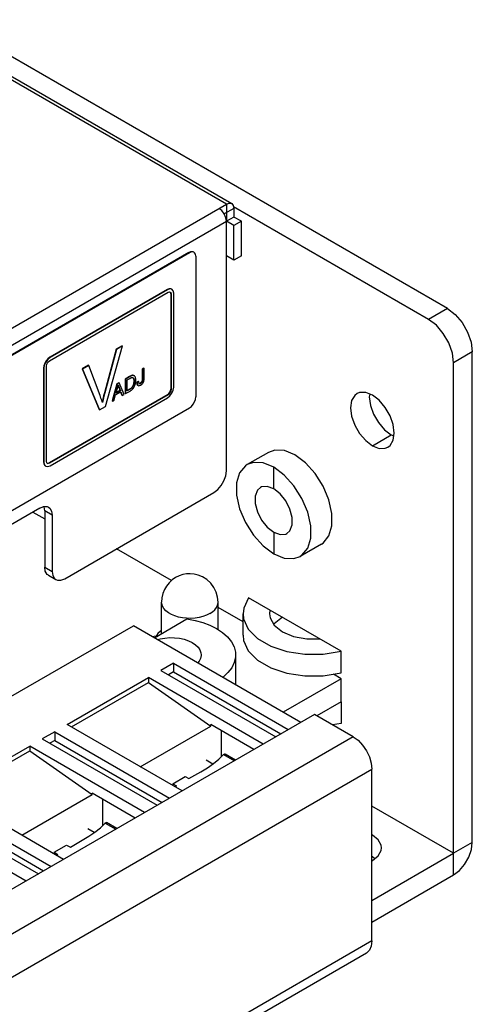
# Model space of a CAD drawing. Header units: inches. Extents: x 0 to 179, y 0 to 133.
# Tile 11 of 12: x 153 to 179, y 31 to 87. Entities that reach past the tile are written whole.
import ezdxf

# ---------------------------------------------------------------- set-up
doc = ezdxf.new("R2010")
doc.units = ezdxf.units.IN
doc.header["$MEASUREMENT"] = 0
doc.layers.add('02___PRT_ALL_AXES', color=7, linetype='Continuous')

msp = doc.modelspace()

# ---------------------------------------------------------------- linework, layer by layer
at = {"color": 7, "linetype": 'Continuous'}
for p, q in [((177.479, 70.348), (68.584, 133.217)), ((165.387, 76.022), (164.839, 75.706)), ((164.963, 76.267), (164.963, 75.287)), ((165.387, 75.532), (164.963, 75.287)), ((165.387, 75.043), (164.963, 75.287)), ((165.812, 75.287), (165.387, 75.043)), ((165.387, 73.083), (165.387, 75.043)), ((162.842, 73.532), (162.951, 73.575)), ((162.986, 73.555), (162.877, 73.512)), ((162.951, 73.575), (163.05, 73.574)), ((163.05, 73.574), (163.092, 73.557)), ((162.842, 73.532), (135.194, 57.57)), ((162.877, 73.512), (135.229, 57.549)), ((162.842, 73.532), (162.877, 73.512)), ((163.231, 73.308), (163.231, 65.347)), ((165.387, 73.083), (164.963, 73.328)), ((165.812, 73.328), (165.387, 73.083)), ((161.604, 71.43), (154.958, 67.592)), ((161.626, 71.417), (154.979, 67.58)), ((161.604, 71.43), (161.626, 71.417)), ((161.854, 71.454), (161.876, 71.442)), ((154.943, 67.396), (161.661, 71.274)), ((161.661, 71.274), (161.749, 71.298)), ((161.749, 71.298), (161.786, 71.286)), ((161.817, 71.185), (161.838, 71.172)), ((161.817, 71.185), (161.817, 65.796)), ((161.838, 71.172), (161.838, 65.783)), ((161.979, 65.906), (161.979, 71.213)), ((177.479, 70.348), (176.418, 69.735)), ((158.724, 68.052), (158.055, 65.59)), ((158.745, 68.039), (158.076, 65.577)), ((158.11, 64.815), (159.079, 68.232)), ((159.058, 68.245), (158.724, 68.052)), ((158.724, 68.052), (158.745, 68.039)), ((159.079, 68.232), (158.745, 68.039)), ((159.058, 68.245), (159.079, 68.232)), ((154.958, 67.592), (154.979, 67.58)), ((178.893, 67.898), (177.833, 67.286)), ((178.893, 40.137), (178.893, 67.898)), ((154.604, 66.98), (154.625, 66.967)), ((154.604, 66.98), (154.604, 61.672)), ((154.625, 66.967), (154.625, 61.66)), ((154.75, 67.394), (154.672, 67.259)), ((154.767, 61.701), (154.767, 67.09)), ((157.148, 67.142), (156.794, 66.938)), ((156.794, 66.938), (156.815, 66.925)), ((156.794, 66.938), (157.753, 64.633)), ((157.17, 67.13), (156.815, 66.925)), ((156.815, 66.925), (157.774, 64.621)), ((157.148, 67.142), (157.17, 67.13)), ((157.813, 65.425), (157.17, 67.13)), ((160.284, 66.973), (160.19, 66.919)), ((160.19, 66.919), (160.212, 66.907)), ((160.19, 66.919), (160.19, 66.357)), ((160.305, 66.961), (160.212, 66.907)), ((160.212, 66.907), (160.212, 66.344)), ((160.284, 66.973), (160.305, 66.961)), ((160.305, 66.404), (160.305, 66.961)), ((159.473, 66.505), (159.23, 66.364)), ((159.23, 66.364), (159.251, 66.352)), ((159.23, 66.364), (159.23, 65.548)), ((159.494, 66.493), (159.251, 66.352)), ((159.251, 66.352), (159.251, 65.536)), ((159.344, 66.31), (159.493, 66.396)), ((159.344, 65.686), (159.344, 66.31)), ((159.518, 66.53), (159.473, 66.505)), ((159.473, 66.505), (159.494, 66.493)), ((159.493, 66.396), (159.546, 66.424)), ((159.546, 66.424), (159.586, 66.441)), ((159.586, 66.441), (159.614, 66.449)), ((159.599, 66.566), (159.62, 66.554)), ((159.614, 66.449), (159.645, 66.447)), ((159.66, 66.562), (159.62, 66.554)), ((159.645, 66.447), (159.669, 66.438)), ((159.703, 66.567), (159.672, 66.574)), ((159.681, 66.419), (159.702, 66.407)), ((159.681, 66.419), (159.703, 66.375)), ((159.703, 66.567), (159.724, 66.555)), ((159.741, 66.546), (159.72, 66.559)), ((159.741, 66.546), (159.724, 66.555)), ((159.807, 66.463), (159.785, 66.505)), ((160.19, 66.357), (160.212, 66.344)), ((158.765, 66.096), (158.493, 65.123)), ((158.786, 66.084), (158.514, 65.11)), ((158.718, 65.563), (158.796, 65.848)), ((158.866, 66.154), (158.765, 66.096)), ((158.765, 66.096), (158.786, 66.084)), ((158.887, 66.142), (158.786, 66.084)), ((158.796, 65.848), (158.811, 65.907)), ((158.811, 65.907), (158.824, 65.966)), ((158.824, 65.966), (158.834, 66.026)), ((158.828, 65.99), (158.845, 65.945)), ((158.845, 65.945), (158.863, 65.898)), ((158.863, 65.898), (158.884, 65.885)), ((158.863, 65.898), (158.937, 65.714)), ((158.866, 66.154), (158.887, 66.142)), ((158.884, 65.885), (158.958, 65.702)), ((159.176, 65.492), (158.887, 66.142)), ((159.474, 65.785), (159.344, 65.71)), ((159.495, 65.773), (159.344, 65.686)), ((159.513, 65.809), (159.474, 65.785)), ((159.474, 65.785), (159.495, 65.773)), ((159.55, 65.835), (159.513, 65.809)), ((159.584, 65.864), (159.55, 65.835)), ((159.608, 65.889), (159.584, 65.864)), ((159.584, 65.864), (159.605, 65.851)), ((159.586, 65.735), (159.619, 65.762)), ((159.629, 65.915), (159.608, 65.889)), ((159.619, 65.762), (159.652, 65.792)), ((159.647, 65.943), (159.629, 65.915)), ((159.668, 65.984), (159.647, 65.943)), ((159.647, 65.943), (159.669, 65.93)), ((159.652, 65.792), (159.68, 65.822)), ((159.685, 66.028), (159.668, 65.984)), ((159.68, 65.822), (159.704, 65.852)), ((159.699, 66.076), (159.685, 66.028)), ((159.699, 66.076), (159.72, 66.063)), ((159.704, 65.852), (159.725, 65.883)), ((159.718, 66.244), (159.739, 66.232)), ((159.725, 65.883), (159.747, 65.92)), ((159.747, 65.92), (159.768, 65.963)), ((159.768, 65.963), (159.786, 66.006)), ((159.833, 66.222), (159.835, 66.286)), ((159.98, 66.226), (159.895, 66.164)), ((159.895, 66.164), (159.917, 66.152)), ((159.915, 66.041), (159.943, 66.007)), ((160.001, 66.214), (159.917, 66.152)), ((159.938, 66.024), (159.964, 65.995)), ((159.943, 66.007), (159.968, 65.992)), ((159.964, 65.995), (159.968, 65.992)), ((159.968, 65.992), (159.999, 65.983)), ((159.98, 66.226), (160.001, 66.214)), ((159.999, 65.983), (160.045, 65.988)), ((160.006, 66.157), (160.001, 66.214)), ((160.01, 66.115), (160.031, 66.103)), ((160.045, 65.988), (160.107, 66.016)), ((160.107, 66.139), (160.085, 66.124)), ((160.085, 66.124), (160.106, 66.112)), ((160.107, 66.016), (160.148, 66.044)), ((160.146, 66.178), (160.167, 66.165)), ((160.148, 66.044), (160.185, 66.075)), ((160.181, 66.248), (160.202, 66.236)), ((160.185, 66.075), (160.216, 66.108)), ((160.216, 66.108), (160.244, 66.147)), ((160.244, 66.147), (160.266, 66.188)), ((160.266, 66.188), (160.284, 66.233)), ((160.284, 66.233), (160.295, 66.28)), ((161.817, 65.796), (161.838, 65.783)), ((161.952, 65.734), (161.979, 65.906)), ((161.64, 65.49), (154.922, 61.611)), ((161.661, 65.477), (154.943, 61.599)), ((154.979, 61.456), (161.626, 65.294)), ((157.961, 65.221), (157.929, 65.078)), ((158.055, 65.59), (158.076, 65.577)), ((158.614, 65.168), (158.691, 65.46)), ((158.691, 65.46), (158.987, 65.631)), ((158.958, 65.702), (158.718, 65.563)), ((158.937, 65.714), (158.726, 65.593)), ((158.937, 65.714), (158.958, 65.702)), ((158.973, 65.625), (159.048, 65.443)), ((158.987, 65.631), (159.07, 65.431)), ((159.048, 65.443), (159.07, 65.431)), ((159.07, 65.431), (159.176, 65.492)), ((159.23, 65.548), (159.251, 65.536)), ((159.251, 65.536), (159.506, 65.683)), ((159.506, 65.683), (159.548, 65.709)), ((159.548, 65.709), (159.586, 65.735)), ((161.626, 65.294), (161.761, 65.403)), ((161.64, 65.49), (161.661, 65.477)), ((173.084, 65.509), (173.06, 65.347)), ((106.875, 32.401), (162.877, 64.734)), ((157.774, 64.621), (158.11, 64.815)), ((157.943, 65.033), (157.905, 65.158)), ((158.493, 65.123), (158.514, 65.11)), ((158.514, 65.11), (158.614, 65.168)), ((157.753, 64.633), (157.774, 64.621)), ((173.236, 62.591), (174.297, 63.203)), ((174.297, 63.203), (174.45, 63.143)), ((154.604, 61.672), (154.625, 61.66)), ((154.708, 61.444), (154.729, 61.431)), ((154.79, 61.613), (154.767, 61.701)), ((154.819, 61.587), (154.79, 61.613)), ((154.855, 61.588), (154.922, 61.611)), ((154.922, 61.611), (154.943, 61.599)), ((154.003, 58.835), (154.675, 58.447)), ((155.099, 58.651), (154.675, 58.896)), ((154.675, 58.896), (154.675, 55.712)), ((161.853, 54.956), (158.74, 56.753)), ((154.675, 55.712), (155.099, 55.467)), ((154.882, 55.254), (155.306, 55.009)), ((165.906, 52.616), (164.491, 53.433)), ((167.434, 53.285), (167.407, 53.083)), ((110.554, 24.031), (159.698, 52.404)), ((169.173, 46.933), (159.698, 52.404)), ((160.891, 51.715), (162.726, 52.79)), ((161.961, 50.281), (161.254, 49.872)), ((161.961, 50.281), (168.466, 46.525)), ((161.961, 50.281), (161.961, 49.791)), ((161.254, 49.872), (167.759, 46.117)), ((161.961, 49.791), (161.678, 49.627)), ((161.961, 49.791), (168.042, 46.28)), ((171.469, 49.404), (171.024, 49.661)), ((155.951, 46.811), (160.547, 49.464)), ((156.183, 46.677), (160.547, 49.196)), ((167.052, 45.708), (160.547, 49.464)), ((160.547, 49.464), (160.547, 49.196)), ((160.547, 49.196), (164.082, 46.726)), ((171.469, 49.404), (168.181, 47.506)), ((171.469, 48.098), (171.469, 49.404)), ((171.469, 48.098), (170.09, 47.302)), ((169.951, 47.382), (120.808, 19.009)), ((172.143, 46.117), (169.951, 47.382)), ((162.456, 43.055), (155.951, 46.811)), ((155.243, 46.402), (154.536, 45.994)), ((155.243, 46.402), (161.749, 42.647)), ((155.243, 46.402), (155.243, 45.912)), ((160.09, 44.421), (164.082, 46.726)), ((166.515, 45.398), (164.082, 46.803)), ((164.082, 46.726), (164.082, 46.803)), ((164.683, 44.99), (164.683, 46.456)), ((172.143, 46.117), (123, 17.744)), ((154.536, 45.994), (161.042, 42.238)), ((155.243, 45.912), (154.961, 45.749)), ((155.243, 45.912), (161.325, 42.402)), ((149.233, 42.932), (153.829, 45.586)), ((149.465, 42.798), (153.829, 45.318)), ((160.335, 41.83), (153.829, 45.586)), ((153.829, 45.586), (153.829, 45.318)), ((153.829, 45.318), (157.365, 42.848)), ((165.475, 44.798), (164.889, 45.136)), ((164.192, 44.574), (163.826, 44.785)), ((164.808, 45.115), (165.416, 44.764)), ((124.06, 15.907), (173.204, 44.28)), ((162.844, 43.747), (163.516, 44.138)), ((163.516, 44.138), (163.886, 44.365)), ((173.204, 34.563), (173.204, 44.28)), ((161.925, 43.457), (162.632, 43.869)), ((162.632, 43.869), (162.844, 43.747)), ((155.738, 39.176), (149.233, 42.932)), ((159.798, 41.52), (157.365, 42.925)), ((157.365, 42.848), (157.365, 42.925)), ((161.925, 43.457), (162.137, 43.335)), ((161.925, 43.457), (161.935, 43.355)), ((162.054, 43.287), (162.137, 43.335)), ((148.526, 42.524), (155.031, 38.768)), ((153.372, 40.543), (157.365, 42.848)), ((157.966, 41.112), (157.966, 42.578)), ((147.819, 42.116), (154.324, 38.36)), ((148.526, 42.034), (154.607, 38.523)), ((153.617, 37.952), (147.112, 41.708)), ((158.091, 41.236), (158.699, 40.885)), ((158.758, 40.92), (158.172, 41.258)), ((157.474, 40.696), (157.109, 40.906)), ((156.127, 39.869), (156.798, 40.26)), ((156.798, 40.26), (157.168, 40.487)), ((178.893, 40.137), (177.833, 39.525)), ((155.207, 39.579), (155.915, 39.991)), ((155.207, 39.579), (155.42, 39.457)), ((155.207, 39.579), (155.218, 39.477)), ((155.915, 39.991), (156.127, 39.869)), ((155.337, 39.408), (155.42, 39.457)), ((177.833, 38.3), (177.833, 39.525)), ((173.204, 35.628), (177.833, 38.3)), ((173.204, 34.563), (124.06, 6.19)), ((172.893, 33.876), (123.75, 5.504))]:
    msp.add_line(p, q, dxfattribs=at)
at = {"color": 3, "linetype": 'Continuous'}
for p, q in [((164.963, 76.267), (120.664, 101.843)), ((120.964, 101.873), (165.263, 76.297)), ((134.443, 58.646), (164.963, 76.267)), ((164.701, 75.891), (164.539, 76.022)), ((164.839, 75.706), (164.701, 75.891)), ((176.418, 69.735), (165.37, 76.114)), ((165.387, 76.022), (165.387, 75.532)), ((134.867, 57.912), (164.963, 75.287)), ((164.931, 75.494), (164.839, 75.706)), ((164.963, 75.287), (164.931, 75.494)), ((164.963, 61.162), (164.963, 75.287)), ((165.812, 75.287), (165.387, 75.532)), ((165.812, 73.328), (165.812, 75.287)), ((177.833, 39.525), (177.833, 67.286)), ((155.806, 55.059), (164.256, 59.937)), ((154.808, 59.144), (154.892, 59.109)), ((154.392, 59.06), (99.839, 27.564)), ((155.099, 58.651), (155.099, 55.467)), ((171.467, 50.957), (166.223, 53.984)), ((165.906, 51.858), (165.906, 53.083)), ((166.206, 50.98), (166.731, 50.453)), ((171.467, 49.732), (171.467, 50.957)), ((166.731, 50.453), (167.473, 50.025)), ((170.453, 49.57), (171.467, 49.732)), ((171.467, 48.099), (171.467, 46.874)), ((171.467, 46.874), (170.969, 46.795)), ((177.833, 39.525), (173.204, 42.197)), ((173.204, 36.853), (177.833, 39.525))]:
    msp.add_line(p, q, dxfattribs=at)
for points in [[(164.963, 76.267), (165.126, 76.324), (165.263, 76.297)], [(165.263, 76.297), (165.355, 76.191), (165.387, 76.022)], [(177.833, 67.286), (177.763, 67.831), (177.562, 68.402), (177.25, 68.944), (176.855, 69.403), (176.418, 69.735)], [(172.362, 65.535), (172.235, 65.438), (172.059, 65.141), (171.999, 64.734), (172.059, 64.258), (172.235, 63.758), (172.509, 63.284), (172.854, 62.882), (173.236, 62.591)], [(173.236, 65.449), (172.854, 65.6), (172.509, 65.596), (172.362, 65.535)], [(174.111, 62.505), (174.237, 62.602), (174.413, 62.899), (174.474, 63.305), (174.413, 63.782), (174.237, 64.282), (173.964, 64.756), (173.619, 65.158), (173.236, 65.449)], [(173.236, 62.591), (173.619, 62.44), (173.964, 62.444), (174.111, 62.505)], [(164.256, 59.937), (164.475, 60.103), (164.672, 60.333), (164.828, 60.604), (164.929, 60.89), (164.963, 61.162)], [(154.392, 59.06), (154.61, 59.146), (154.808, 59.144)], [(154.892, 59.109), (154.964, 59.053), (155.064, 58.884), (155.099, 58.651)], [(155.099, 55.467), (155.134, 55.235), (155.234, 55.065), (155.306, 55.009)], [(155.306, 55.009), (155.391, 54.975), (155.588, 54.973), (155.806, 55.059)], [(166.223, 53.984), (165.943, 53.398), (165.906, 53.083)], [(165.906, 53.083), (165.938, 52.792), (166.206, 52.204)], [(165.906, 51.858), (165.938, 51.567), (166.206, 50.98)], [(166.206, 52.204), (166.731, 51.678), (167.473, 51.25), (168.384, 50.947), (169.402, 50.792), (170.453, 50.795), (171.467, 50.957)], [(167.473, 50.025), (168.384, 49.722), (169.402, 49.567), (170.453, 49.57)]]:
    msp.add_lwpolyline(points, dxfattribs=at)
at = {"color": 7, "linetype": 'Continuous'}
for points in [[(163.127, 73.536), (163.085, 73.554), (162.986, 73.555)], [(163.231, 73.308), (163.213, 73.424), (163.163, 73.508), (163.127, 73.536)], [(161.812, 71.472), (161.714, 71.473), (161.604, 71.43)], [(161.876, 71.442), (161.761, 71.464), (161.626, 71.417)], [(161.979, 71.213), (161.952, 71.354), (161.876, 71.442)], [(161.817, 71.185), (161.803, 71.255), (161.78, 71.281)], [(161.786, 71.286), (161.814, 71.261), (161.838, 71.172)], [(177.479, 70.348), (177.916, 70.016), (178.31, 69.556), (178.623, 69.014), (178.824, 68.443), (178.893, 67.898)], [(154.979, 67.58), (154.844, 67.471), (154.729, 67.316), (154.652, 67.139), (154.625, 66.967)], [(154.958, 67.592), (154.848, 67.509), (154.75, 67.394)], [(154.672, 67.259), (154.621, 67.116), (154.604, 66.98)], [(154.767, 67.09), (154.79, 67.206), (154.855, 67.318), (154.943, 67.396)], [(159.62, 66.554), (159.588, 66.542), (159.547, 66.522), (159.494, 66.493)], [(159.599, 66.566), (159.559, 66.55), (159.518, 66.53)], [(159.672, 66.574), (159.638, 66.574), (159.599, 66.566)], [(159.724, 66.555), (159.694, 66.562), (159.66, 66.562)], [(159.669, 66.438), (159.675, 66.434), (159.702, 66.407)], [(159.702, 66.407), (159.721, 66.37), (159.734, 66.313), (159.739, 66.232)], [(159.703, 66.375), (159.714, 66.315), (159.718, 66.244)], [(159.785, 66.505), (159.758, 66.535), (159.741, 66.546)], [(159.835, 66.286), (159.832, 66.357), (159.822, 66.415), (159.807, 66.463)], [(160.19, 66.357), (160.19, 66.319), (160.187, 66.284), (160.181, 66.248)], [(160.212, 66.344), (160.21, 66.299), (160.207, 66.263), (160.202, 66.236)], [(160.295, 66.28), (160.303, 66.336), (160.305, 66.404)], [(158.834, 66.026), (158.847, 65.985), (158.864, 65.938), (158.884, 65.885)], [(159.605, 65.851), (159.576, 65.827), (159.54, 65.801), (159.495, 65.773)], [(159.669, 65.93), (159.652, 65.905), (159.631, 65.878), (159.605, 65.851)], [(159.72, 66.063), (159.705, 66.012), (159.688, 65.968), (159.669, 65.93)], [(159.718, 66.244), (159.716, 66.187), (159.71, 66.131), (159.699, 66.076)], [(159.739, 66.232), (159.737, 66.169), (159.73, 66.113), (159.72, 66.063)], [(159.786, 66.006), (159.802, 66.055), (159.817, 66.11)], [(159.817, 66.11), (159.827, 66.164), (159.833, 66.222)], [(159.895, 66.164), (159.899, 66.094), (159.915, 66.041)], [(159.917, 66.152), (159.922, 66.074), (159.938, 66.024)], [(160.031, 66.103), (160.017, 66.121), (160.006, 66.157)], [(160.085, 66.124), (160.055, 66.111), (160.03, 66.108)], [(160.106, 66.112), (160.075, 66.098), (160.051, 66.095), (160.031, 66.103)], [(160.167, 66.165), (160.149, 66.145), (160.129, 66.127), (160.106, 66.112)], [(160.146, 66.178), (160.127, 66.157), (160.107, 66.139)], [(160.181, 66.248), (160.172, 66.223), (160.16, 66.2), (160.146, 66.178)], [(160.202, 66.236), (160.193, 66.211), (160.182, 66.188), (160.167, 66.165)], [(161.64, 65.49), (161.707, 65.544), (161.765, 65.621), (161.803, 65.71), (161.817, 65.796)], [(161.838, 65.783), (161.814, 65.668), (161.749, 65.556), (161.661, 65.477)], [(157.905, 65.158), (157.862, 65.289), (157.813, 65.425)], [(158.076, 65.577), (158.026, 65.389), (157.982, 65.207), (157.943, 65.033)], [(158.055, 65.59), (158.006, 65.403), (157.961, 65.221)], [(161.761, 65.403), (161.876, 65.557), (161.952, 65.734)], [(162.877, 64.734), (162.986, 64.817), (163.085, 64.932), (163.163, 65.068), (163.213, 65.21), (163.231, 65.347)], [(173.06, 65.347), (173.12, 64.87), (173.296, 64.37), (173.57, 63.896), (173.915, 63.494), (174.297, 63.203)], [(154.604, 61.672), (154.621, 61.556), (154.672, 61.471), (154.708, 61.444)], [(154.625, 61.66), (154.652, 61.519), (154.729, 61.431)], [(154.729, 61.431), (154.844, 61.409), (154.979, 61.456)], [(154.943, 61.599), (154.855, 61.575), (154.819, 61.587)], [(154.675, 58.896), (154.64, 59.129), (154.63, 59.146)], [(154.882, 55.254), (154.81, 55.31), (154.709, 55.48), (154.675, 55.712)], [(167.407, 53.083), (167.437, 52.856), (167.678, 52.428), (168.138, 52.062), (168.772, 51.797), (169.513, 51.657), (170.254, 51.657)], [(162.726, 52.79), (163.187, 52.704), (163.624, 52.583), (164.03, 52.43), (164.397, 52.248)], [(168.138, 52.879), (167.678, 52.513), (167.654, 52.47)], [(161.086, 51.829), (161.081, 51.829), (160.779, 51.78)], [(161.291, 52.144), (161.232, 52.101), (161.086, 51.953), (160.992, 51.814)], [(161.061, 51.617), (161.206, 51.658), (161.474, 51.706), (161.753, 51.727), (162.033, 51.721), (162.308, 51.689), (162.571, 51.632), (162.813, 51.55), (163.029, 51.446)], [(163.029, 51.446), (163.212, 51.323), (163.357, 51.184), (163.461, 51.034), (163.521, 50.875), (163.535, 50.747)], [(163.535, 50.747), (163.534, 50.713), (163.502, 50.552), (163.424, 50.397), (163.343, 50.299)], [(172.143, 46.117), (172.419, 45.916), (172.674, 45.646), (172.893, 45.325), (173.062, 44.975), (173.168, 44.618), (173.204, 44.28)], [(164.808, 45.115), (164.835, 45.136), (164.862, 45.144), (164.889, 45.136)], [(163.886, 44.365), (164.233, 44.602), (164.545, 44.851), (164.808, 45.115)], [(157.168, 40.487), (157.515, 40.724), (157.827, 40.973), (158.091, 41.236)], [(158.091, 41.236), (158.117, 41.258), (158.145, 41.266), (158.172, 41.258)], [(177.833, 38.3), (178.16, 38.549), (178.456, 38.894), (178.691, 39.3), (178.841, 39.729), (178.893, 40.137)], [(173.204, 34.563), (173.168, 34.266), (173.062, 34.032), (172.893, 33.876)]]:
    msp.add_lwpolyline(points, dxfattribs=at)
at = {"layer": '02___PRT_ALL_AXES', "color": 3, "linetype": 'Continuous'}
for p, q in [((167.345, 62.213), (166.143, 61.519)), ((170.345, 57.017), (169.143, 56.323)), ((173.204, 39.103), (173.236, 39.117))]:
    msp.add_line(p, q, dxfattribs=at)
at = {"layer": '02___PRT_ALL_AXES', "color": 7, "linetype": 'Continuous'}
for p, q in [((167.643, 60.146), (167.643, 61.37)), ((167.643, 57.696), (167.643, 56.471)), ((161.291, 51.949), (161.291, 53.742)), ((164.491, 52.186), (164.491, 53.742)), ((165.485, 50.747), (165.485, 49.062))]:
    msp.add_line(p, q, dxfattribs=at)
at = {"layer": '02___PRT_ALL_AXES', "color": 3, "linetype": 'Continuous'}
for points in [[(168.845, 62.064), (168.25, 62.31), (167.703, 62.338), (167.345, 62.212)], [(170.345, 57.017), (170.445, 57.083), (170.774, 57.482), (170.944, 58.049), (170.944, 58.757), (170.774, 59.521), (170.445, 60.299), (169.988, 61.019), (169.441, 61.622), (168.845, 62.064)], [(166.143, 61.518), (166.04, 61.45), (165.714, 61.053), (165.543, 60.482), (165.543, 59.784), (165.714, 59.017), (166.04, 58.242), (166.496, 57.523), (167.045, 56.916), (167.643, 56.471)], [(167.643, 61.37), (167.045, 61.616), (166.496, 61.644), (166.143, 61.518)], [(169.144, 56.323), (169.246, 56.391), (169.573, 56.789), (169.743, 57.36), (169.743, 58.057), (169.573, 58.825), (169.246, 59.599), (168.79, 60.319), (168.241, 60.926), (167.643, 61.37)], [(167.643, 56.471), (168.241, 56.225), (168.79, 56.198), (169.144, 56.323)], [(173.748, 39.831), (173.727, 39.989), (173.558, 40.29), (173.236, 40.545), (173.204, 40.559)], [(173.236, 39.117), (173.558, 39.372), (173.727, 39.673), (173.748, 39.831)]]:
    msp.add_lwpolyline(points, dxfattribs=at)
at = {"layer": '02___PRT_ALL_AXES', "color": 7, "linetype": 'Continuous'}
for points in [[(166.894, 60.22), (166.725, 60.064), (166.599, 59.737), (166.599, 59.311), (166.725, 58.838), (166.961, 58.376), (167.28, 57.98), (167.643, 57.696)], [(167.643, 60.146), (167.28, 60.281), (166.961, 60.253), (166.894, 60.22)], [(168.392, 57.622), (168.561, 57.778), (168.688, 58.105), (168.688, 58.531), (168.561, 59.003), (168.325, 59.465), (168.006, 59.862), (167.643, 60.146)], [(167.643, 57.696), (168.006, 57.56), (168.325, 57.589), (168.392, 57.622)], [(164.491, 53.742), (164.466, 54.021), (164.393, 54.292), (164.26, 54.57), (164.078, 54.814), (163.854, 55.019), (163.607, 55.173), (163.367, 55.269), (163.138, 55.323), (162.918, 55.342), (162.706, 55.331), (162.5, 55.293), (162.297, 55.228), (162.091, 55.127)], [(162.091, 55.127), (161.895, 54.994), (161.721, 54.833), (161.573, 54.649), (161.453, 54.444), (161.365, 54.222), (161.31, 53.986), (161.291, 53.742)], [(164.022, 53.089), (163.841, 52.999), (163.639, 52.925), (163.419, 52.87), (163.188, 52.834), (162.951, 52.819), (162.712, 52.824), (162.477, 52.85), (162.251, 52.895), (162.04, 52.96), (161.847, 53.042), (161.678, 53.139), (161.536, 53.25), (161.424, 53.372), (161.345, 53.503), (161.301, 53.638), (161.291, 53.742)], [(164.022, 53.089), (164.178, 53.193), (164.305, 53.31), (164.401, 53.437), (164.463, 53.57), (164.49, 53.707), (164.491, 53.742)], [(164.397, 52.248), (164.741, 52.022), (165.026, 51.77), (165.246, 51.498), (165.396, 51.21), (165.474, 50.912), (165.485, 50.747)], [(165.485, 50.747), (165.478, 50.612), (165.408, 50.314), (165.265, 50.025), (165.052, 49.75), (164.773, 49.496), (164.755, 49.484)], [(173.365, 39.219), (173.236, 39.321), (173.204, 39.334)]]:
    msp.add_lwpolyline(points, dxfattribs=at)

doc.saveas('drawing.dxf')
